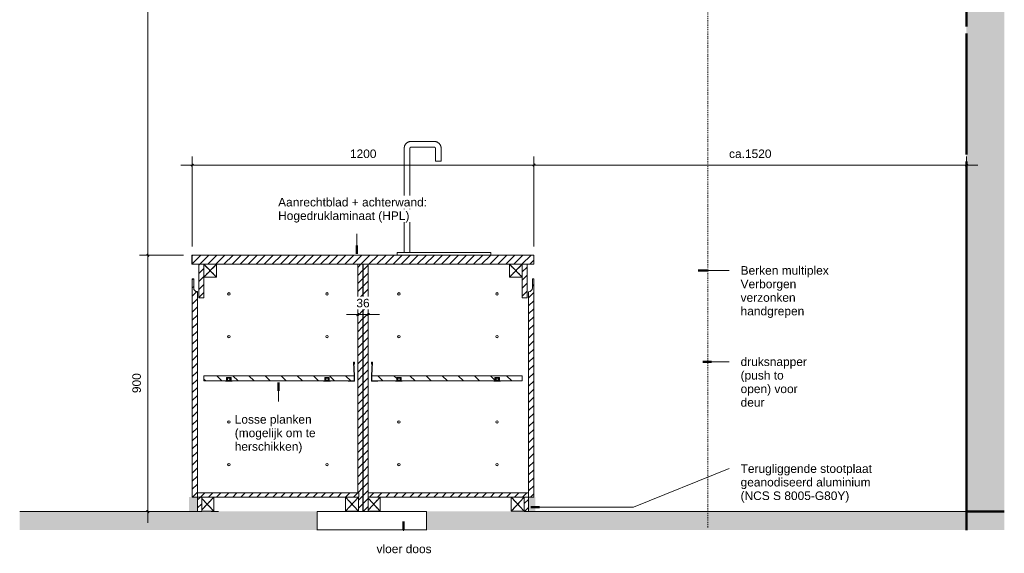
# Model space of a CAD drawing. Header units: millimetres. Extents: x -11718 to 13879, y -9418 to 19369.
# Tile 5 of 6: x 10421 to 13879, y 14828 to 16703. Entities that reach past the tile are written whole.
import ezdxf

# ---------------------------------------------------------------- set-up
doc = ezdxf.new("R2010")
doc.units = ezdxf.units.MM
doc.linetypes.add('Dash_2_', pattern=[6.35, 3.175, -3.175])
doc.linetypes.add('Hidden', pattern=[7.14375, 4.7625, -2.38125])
for name, color, linetype, lineweight in [('0-2', 90, 'Continuous', 5), ('A----M-', 8, 'Continuous', 5), ('A----M--20', 8, 'Continuous', 5), ('A09-C---1', 55, 'Dash_2_', 13), ('A09-NT--2', 7, 'Continuous', 13), ('A09-NT--3', 7, 'Continuous', 50), ('A09-NT--4', 130, 'Continuous', 13), ('A23-----1', 9, 'Continuous', 13), ('A23-----2', 250, 'Continuous', 13), ('A29-----1', 254, 'Continuous', 5), ('A59-----1', 8, 'Continuous', 5), ('A69-----1', 8, 'Continuous', 5), ('A79-Y--', 8, 'Continuous', 13), ('A79-Y---1', 130, 'Continuous', 13), ('A99----', 1, 'Continuous', 5), ('A99-----1', 1, 'Continuous', 13), ('Detail Items', 1, 'Continuous', 5), ('Detail Items-1', 255, 'Continuous', 5), ('Detail Items-2', 8, 'Continuous', 5), ('Detail Items-3', 90, 'Continuous', 5), ('Detail Items-4', 1, 'Hidden', 5), ('Structure 1-1', 7, 'Continuous', 50)]:
    doc.layers.add(name, color=color, linetype=linetype, lineweight=lineweight)
doc.styles.add('Arial_2', font='arial.ttf', dxfattribs={"height": 30})
doc.dimstyles.new('TD_Diagonal_1_5_mm', dxfattribs={"dimscale": 304.8, "dimtxt": 30.607782, "dimasz": 0.026247, "dimexe": 0.098425, "dimexo": 0.098425, "dimgap": 0.052493, "dimtad": 1, "dimdec": 0, "dimzin": 0, "dimdsep": 46, "dimtxsty": 'Arial_2', "dimblk1": 'OBLIQUE', "dimblk2": 'OBLIQUE', "dimsah": 1, "dimcen": 0.09, "dimdle": 0.131234, "dimazin": 2, "dimtfac": 1, "dimtdec": 4, "dimtix": 1, "dimtmove": 0, "dimatfit": 3, "dimfxl": 1, "dimtvp": 1, "dimtfill": 1, "dimtolj": 1, "dimtzin": 0, "dimarcsym": 2})
pattern_1 = [(45, (12329.762, 15875), (-14.14214, 14.14214), [])]
pattern_2 = [(135, (12329.762, 15875), (-28.2843, -28.2843), [])]

# ---------------------------------------------------------------- blocks, each defined once
blk = doc.blocks.new('711 Pantry Standard B - Pantry Standard B-12591536-Pantry Standard B - Section 2')
at = {"layer": 'A79-Y--'}
for p, q in [((85998.1, 14975), (85996.8, 14975)), ((85999.4, 14975), (85999.2, 14975)), ((85999.2, 14975), (85999.5, 14975)), ((85999.3, 14975), (85999.3, 14975)), ((85999.3, 14975), (85999.3, 14975)), ((85999.3, 14975), (85999.3, 14975)), ((85999.4, 14975), (85999.3, 14975)), ((85999.3, 14975), (85999.4, 14975)), ((85999.4, 14975), (85999.3, 14975)), ((85999.4, 14975), (85999.3, 14975)), ((85999.3, 14975), (85999.3, 14975)), ((85999.3, 14975), (85999.3, 14975)), ((85999.3, 14975), (85999.3, 14975)), ((85999.6, 14975), (85999.4, 14975)), ((85999.4, 14975), (85999.5, 14975)), ((85999.4, 14975), (85999.4, 14975)), ((85999.4, 14975), (85999.6, 14975)), ((85999.4, 14975), (85999.4, 14975)), ((85999.4, 14975), (85999.4, 14975)), ((85999.5, 14975), (85999.8, 14975)), ((85999.7, 14975), (85999.6, 14975)), ((86025.5, 14975), (86025.5, 14975)), ((86070.9, 14975), (86054.9, 14975)), ((86080.8, 14975), (86054.9, 14975)), ((86070.9, 14975), (86055.1, 14975))]:
    blk.add_line(p, q, dxfattribs=at)
blk = doc.blocks.new('HSR-D_SHL_ARCH_Vaste Inrichting_rvt-2-Pantry Standard B - Section 2')
at = {"layer": 'A79-Y---1'}
blk.add_blockref('711 Pantry Standard B - Pantry Standard B-12591536-Pantry Standard B - Section 2', (0, 0), dxfattribs=at)
blk = doc.blocks.new('HSR-D_ABT_ARCH_Interieur_rvt-2-Pantry Standard B - Section 2')
at = {"layer": 'A23-----1'}
h = blk.add_hatch(color=256, dxfattribs=at)
h.paths.add_polyline_path([(85382.2, 14909.4), (86427.5, 14909.4), (86427.5, 14975), (85382.2, 14975)])
h.paths.add_polyline_path([(88707.5, 14909.4), (88707.5, 14975), (86811.5, 14975), (86811.5, 14909.4), (87976.1, 14909.4)])
at = {"layer": 'A29-----1'}
for points in [[(88840.7, 14975), (88840.7, 18411.2), (88707.5, 18411.2), (88707.5, 16679.1), (88707.8, 16679), (88707.6, 16654.1), (88707.5, 16654), (88707.5, 14975)], [(88840.7, 14909.4), (88840.7, 14975), (88707.5, 14975), (88707.5, 14909.4)]]:
    blk.add_hatch(color=256, dxfattribs=at).paths.add_polyline_path(points)
at = {"layer": 'A23-----2'}
for p, q in [((85977.3, 14975), (85382.2, 14975)), ((88707.5, 14975), (87194, 14975)), ((88707.5, 14909.4), (88707.5, 14975))]:
    blk.add_line(p, q, dxfattribs=at)
at = {"layer": 'Structure 1-1'}
for p, q in [((88707.5, 18411.2), (88707.5, 16679.1)), ((88707.5, 16654.1), (88707.5, 16229)), ((88707.5, 16204.1), (88707.5, 14975)), ((88707.5, 14975), (88707.5, 14909.4)), ((88840.7, 14975), (88707.5, 14975)), ((88707.5, 14975), (88840.7, 14975))]:
    blk.add_line(p, q, dxfattribs=at)
blk = doc.blocks.new('Floor box_HPL - FB_HPL Type C-17059817-Pantry Standard B - Section 2')
at = {"layer": 'A69-----1'}
for p, q in [((86427.5, 14909.4), (86427.5, 14975)), ((86811.5, 14909.4), (86811.5, 14975))]:
    blk.add_line(p, q, dxfattribs=at)
blk = doc.blocks.new('Watertappunt - Watertappunt-18272390-Pantry Standard B - Section 2')
at = {"layer": 'A59-----1'}
for p, q in [((86837.7, 16275), (86757.7, 16275)), ((86732.7, 16250), (86732.7, 15885)), ((86752.7, 15885), (86752.7, 16250)), ((86757.7, 16255), (86837.7, 16255)), ((86842.7, 16250), (86842.7, 16205)), ((86862.7, 16205), (86862.7, 16250)), ((86862.7, 16205), (86842.7, 16205)), ((86707.7, 15885), (87037.7, 15885)), ((86707.7, 15877), (86707.7, 15885)), ((87037.7, 15877), (87037.7, 15885))]:
    blk.add_line(p, q, dxfattribs=at)
at = {"layer": 'A59-----1', "flags": 128}
for points in [[(86757.7, 16275), (86756.7, 16275), (86755.7, 16274.9), (86754.7, 16274.8), (86753.7, 16274.7), (86752.7, 16274.5), (86751.8, 16274.3), (86750.8, 16274), (86749.8, 16273.7), (86748.9, 16273.4), (86748, 16273), (86747.1, 16272.6), (86746.2, 16272.2), (86745.3, 16271.7), (86744.4, 16271.2), (86743.6, 16270.6), (86742.8, 16270.1), (86742, 16269.4), (86741.2, 16268.8), (86740.5, 16268.1), (86739.8, 16267.4), (86739.1, 16266.7), (86738.4, 16265.9), (86737.8, 16265.1), (86737.2, 16264.3), (86736.7, 16263.5), (86736.1, 16262.7), (86735.6, 16261.8), (86735.2, 16260.9), (86734.8, 16260), (86734.4, 16259.1), (86734.1, 16258.1), (86733.7, 16257.2), (86733.5, 16256.2), (86733.3, 16255.2), (86733.1, 16254.2), (86732.9, 16253.3), (86732.8, 16252.3), (86732.7, 16251.3), (86732.7, 16250.3), (86732.7, 16250)], [(86862.7, 16250), (86862.7, 16251), (86862.6, 16252), (86862.5, 16253), (86862.4, 16254), (86862.2, 16255), (86862, 16255.9), (86861.7, 16256.9), (86861.4, 16257.9), (86861.1, 16258.8), (86860.7, 16259.7), (86860.3, 16260.6), (86859.9, 16261.5), (86859.4, 16262.4), (86858.9, 16263.3), (86858.3, 16264.1), (86857.8, 16264.9), (86857.1, 16265.7), (86856.5, 16266.5), (86855.8, 16267.2), (86855.1, 16267.9), (86854.4, 16268.6), (86853.6, 16269.3), (86852.8, 16269.9), (86852, 16270.5), (86851.2, 16271), (86850.4, 16271.6), (86849.5, 16272), (86848.6, 16272.5), (86847.7, 16272.9), (86846.8, 16273.3), (86845.8, 16273.6), (86844.9, 16274), (86843.9, 16274.2), (86842.9, 16274.4), (86841.9, 16274.6), (86841, 16274.8), (86840, 16274.9), (86839, 16275), (86838, 16275), (86837.7, 16275)], [(86752.7, 16250), (86752.7, 16250.2), (86752.7, 16250.4), (86752.7, 16250.6), (86752.8, 16250.8), (86752.8, 16251), (86752.8, 16251.2), (86752.9, 16251.4), (86753, 16251.6), (86753, 16251.8), (86753.1, 16251.9), (86753.2, 16252.1), (86753.3, 16252.3), (86753.4, 16252.5), (86753.5, 16252.7), (86753.6, 16252.8), (86753.7, 16253), (86753.8, 16253.1), (86753.9, 16253.3), (86754.1, 16253.4), (86754.2, 16253.6), (86754.4, 16253.7), (86754.5, 16253.9), (86754.7, 16254), (86754.8, 16254.1), (86755, 16254.2), (86755.2, 16254.3), (86755.3, 16254.4), (86755.5, 16254.5), (86755.7, 16254.6), (86755.9, 16254.7), (86756.1, 16254.7), (86756.3, 16254.8), (86756.5, 16254.8), (86756.7, 16254.9), (86756.8, 16254.9), (86757, 16255), (86757.2, 16255), (86757.4, 16255), (86757.6, 16255), (86757.7, 16255)], [(86837.7, 16255), (86837.9, 16255), (86838.1, 16255), (86838.3, 16255), (86838.5, 16254.9), (86838.7, 16254.9), (86838.9, 16254.9), (86839.1, 16254.8), (86839.3, 16254.7), (86839.5, 16254.7), (86839.6, 16254.6), (86839.8, 16254.5), (86840, 16254.4), (86840.2, 16254.3), (86840.4, 16254.2), (86840.5, 16254.1), (86840.7, 16254), (86840.8, 16253.9), (86841, 16253.8), (86841.1, 16253.6), (86841.3, 16253.5), (86841.4, 16253.3), (86841.6, 16253.2), (86841.7, 16253), (86841.8, 16252.9), (86841.9, 16252.7), (86842, 16252.5), (86842.1, 16252.4), (86842.2, 16252.2), (86842.3, 16252), (86842.4, 16251.8), (86842.4, 16251.6), (86842.5, 16251.4), (86842.5, 16251.2), (86842.6, 16251), (86842.6, 16250.8), (86842.7, 16250.7), (86842.7, 16250.5), (86842.7, 16250.3), (86842.7, 16250.1), (86842.7, 16250)]]:
    blk.add_lwpolyline(points, dxfattribs=at)
blk = doc.blocks.new('Afstandsklods - Afstandsklods-13959291-Pantry Standard B - Section 2')
at = {"layer": 'Detail Items'}
for p, q in [((87109.1, 15025.2), (87109.1, 14975.2)), ((87153.9, 14975.5), (87109.1, 15025.2)), ((87109.1, 14975.2), (87153.9, 15025)), ((87153.9, 14975.2), (87109.1, 14975.2))]:
    blk.add_line(p, q, dxfattribs=at)
at = {"layer": 'Detail Items-4'}
for p, q in [((87109.1, 15025.2), (87109.1, 14975.2)), ((87109.1, 15025.2), (87153.9, 14975.5)), ((87109.1, 14975.2), (87153.9, 15025)), ((87109.1, 14975.2), (87153.9, 14975.2))]:
    blk.add_line(p, q, dxfattribs=at)
blk = doc.blocks.new('Afstandsklods - Afstandsklods-V3-Pantry Standard B - Section 2')
at = {"layer": 'Detail Items'}
for p, q in [((86606.2, 14978.8), (86648, 15025.2)), ((86648, 14975.2), (86606.2, 15021.7)), ((86648, 15025.2), (86648, 14975.2)), ((86648, 14975.2), (86606.2, 14975.2))]:
    blk.add_line(p, q, dxfattribs=at)
at = {"layer": 'Detail Items-4'}
for p, q in [((86606.2, 14978.8), (86648, 15025.2)), ((86606.2, 15021.7), (86648, 14975.2)), ((86648, 14975.2), (86648, 15025.2)), ((86606.2, 14975.2), (86648, 14975.2))]:
    blk.add_line(p, q, dxfattribs=at)
blk = doc.blocks.new('Afstandsklods - Afstandsklods-17480874-Pantry Standard B - Section 2')
at = {"layer": 'Detail Items'}
for p, q in [((86022.1, 14980.2), (86064, 15025.2)), ((86064, 14975.2), (86022.1, 15020.3)), ((86064, 15025.2), (86064, 14975.2)), ((86022.1, 14975.2), (86064, 14975.2))]:
    blk.add_line(p, q, dxfattribs=at)
at = {"layer": 'Detail Items-4'}
for p, q in [((86064, 15025.2), (86022.1, 14980.2)), ((86064, 14975.2), (86022.1, 15020.3)), ((86064, 15025.2), (86064, 14975.2)), ((86064, 14975.2), (86022.1, 14975.2))]:
    blk.add_line(p, q, dxfattribs=at)
blk = doc.blocks.new('Afstandsklods - Afstandsklods-17429258-Pantry Standard B - Section 2')
at = {"layer": 'Detail Items'}
for p, q in [((86527, 15025.2), (86527, 14975.2)), ((86572, 14975.2), (86527, 15025.2)), ((86527, 14975.2), (86572, 15025.2)), ((86572, 15025.2), (86572, 14975.2)), ((86527, 14975.2), (86572, 14975.2))]:
    blk.add_line(p, q, dxfattribs=at)
at = {"layer": 'Detail Items-4'}
for p, q in [((86527, 14975.2), (86527, 15025.2)), ((86572, 15025.2), (86527, 14975.2)), ((86572, 14975.2), (86527, 15025.2)), ((86572, 15025.2), (86572, 14975.2)), ((86572, 14975.2), (86527, 14975.2))]:
    blk.add_line(p, q, dxfattribs=at)
blk = doc.blocks.new('Afstandsklods - Afstandsklods-13479953-Pantry Standard B - Section 2')
at = {"layer": 'Detail Items'}
for p, q in [((86028.8, 15843.2), (86028.8, 15798.2)), ((86073.8, 15843.2), (86028.8, 15843.2)), ((86028.8, 15798.2), (86073.8, 15843.2)), ((86073.8, 15798.2), (86028.8, 15843.2)), ((86073.8, 15843.2), (86073.8, 15798.2)), ((86073.8, 15798.2), (86028.8, 15798.2))]:
    blk.add_line(p, q, dxfattribs=at)
at = {"layer": 'Detail Items-4'}
for p, q in [((86073.8, 15843.2), (86028.8, 15843.2)), ((86028.8, 15843.2), (86028.8, 15798.2)), ((86028.8, 15843.2), (86073.8, 15798.2)), ((86028.8, 15798.2), (86073.8, 15843.2)), ((86073.8, 15798.2), (86073.8, 15843.2)), ((86028.8, 15798.2), (86073.8, 15798.2))]:
    blk.add_line(p, q, dxfattribs=at)
blk = doc.blocks.new('Afstandsklods - Afstandsklods-13575863-Pantry Standard B - Section 2')
at = {"layer": 'Detail Items'}
for p, q in [((87102.5, 15843.2), (87147.5, 15843.2)), ((87102.5, 15843.2), (87102.5, 15798.2)), ((87147.5, 15798.2), (87102.5, 15843.2)), ((87102.5, 15798.2), (87147.5, 15843.2)), ((87147.5, 15843.2), (87147.5, 15798.2)), ((87102.5, 15798.2), (87147.5, 15798.2))]:
    blk.add_line(p, q, dxfattribs=at)
at = {"layer": 'Detail Items-4'}
for p, q in [((87102.5, 15843.2), (87147.5, 15843.2)), ((87102.5, 15798.2), (87102.5, 15843.2)), ((87147.5, 15843.2), (87102.5, 15798.2)), ((87147.5, 15798.2), (87102.5, 15843.2)), ((87147.5, 15843.2), (87147.5, 15798.2)), ((87147.5, 15798.2), (87102.5, 15798.2))]:
    blk.add_line(p, q, dxfattribs=at)
blk = doc.blocks.new('DIMBLOCK5-Pantry Standard B - Section 2')
at = {"layer": 'A----M--20'}
for p, q in [((10996.6, 15875.2), (10841.2, 15875.2)), ((10871.2, 14935), (10871.2, 15875.2)), ((10871.2, 15875.2), (10996.6, 15875.2)), ((10895.6, 14975), (10841.2, 14975)), ((10871.2, 14975), (10895.6, 14975))]:
    blk.add_line(p, q, dxfattribs=at)
at = {"layer": 'A----M--20', "lineweight": 35}
for p, q in [((10871.2, 15875.2), (10867.2, 15879.2)), ((10871.2, 15875.2), (10875.2, 15871.2)), ((10871.2, 14975), (10867.2, 14979)), ((10871.2, 14975), (10875.2, 14971))]:
    blk.add_line(p, q, dxfattribs=at)
at = {"layer": 'A----M--20', "color": 0, "insert": (10816.3, 15390.5), "char_height": 30, "width": 83.065, "attachment_point": 1, "rotation": 90, "line_spacing_factor": 0.941778, "style": 'Arial_2', "bg_fill": 3, "box_fill_scale": 1.25, "bg_fill_color": 256, "bg_fill_true_color": 13158600, "bg_fill_transparency": 0}
blk.add_mtext('900', dxfattribs=at)
blk = doc.blocks.new('_Oblique')
at = {"color": 0, "linetype": 'ByBlock', "lineweight": -2}
blk.add_line((-0.5, -0.5), (0.5, 0.5), dxfattribs=at)
blk = doc.blocks.new('DIMBLOCK6-Pantry Standard B - Section 2')
at = {"layer": 'A----M--20'}
for p, q in [((10871.2, 15875.2), (10871.2, 18250)), ((10895.6, 18210), (10841.2, 18210)), ((10871.2, 18210), (10895.6, 18210)), ((10996.6, 15875.2), (10841.2, 15875.2)), ((10871.2, 15875.2), (10996.6, 15875.2))]:
    blk.add_line(p, q, dxfattribs=at)
at = {"layer": 'A----M--20', "lineweight": 35}
for p, q in [((10871.2, 18210), (10867.2, 18214)), ((10871.2, 18210), (10875.2, 18206)), ((10871.2, 15875.2), (10867.2, 15879.2)), ((10871.2, 15875.2), (10875.2, 15871.2))]:
    blk.add_line(p, q, dxfattribs=at)
at = {"layer": 'A----M--20', "color": 0, "insert": (10816.3, 16996.5), "char_height": 30, "width": 110.753, "attachment_point": 1, "rotation": 90, "line_spacing_factor": 0.941778, "style": 'Arial_2', "bg_fill": 3, "box_fill_scale": 1.25, "bg_fill_color": 256, "bg_fill_true_color": 13158600, "bg_fill_transparency": 0}
blk.add_mtext('2335', dxfattribs=at)
blk = doc.blocks.new('DIMBLOCK7-Pantry Standard B - Section 2')
at = {"layer": 'A----M--20'}
for p, q in [((11026.6, 15905.2), (11026.6, 16221.6)), ((12227.1, 15905.2), (12227.1, 16221.6)), ((10986.6, 16191.6), (12227.1, 16191.6)), ((11026.6, 16191.6), (11026.6, 15905.2)), ((12227.1, 16191.6), (12227.1, 15905.2))]:
    blk.add_line(p, q, dxfattribs=at)
at = {"layer": 'A----M--20', "lineweight": 35}
for p, q in [((11026.6, 16191.6), (11022.6, 16187.6)), ((11026.6, 16191.6), (11030.6, 16195.6)), ((12227.1, 16191.6), (12223.1, 16187.6)), ((12227.1, 16191.6), (12231.1, 16195.6))]:
    blk.add_line(p, q, dxfattribs=at)
at = {"layer": 'A----M--20', "color": 0, "insert": (11580.7, 16246.5), "char_height": 30, "width": 110.753, "attachment_point": 1, "line_spacing_factor": 0.941778, "style": 'Arial_2', "bg_fill": 3, "box_fill_scale": 1.25, "bg_fill_color": 256, "bg_fill_true_color": 13158600, "bg_fill_transparency": 0}
blk.add_mtext('1200', dxfattribs=at)
blk = doc.blocks.new('DIMBLOCK8-Pantry Standard B - Section 2')
at = {"layer": 'A----M--20'}
for p, q in [((12227.1, 15905.2), (12227.1, 16221.6)), ((13745.9, 16167.2), (13745.9, 16221.6)), ((12227.1, 16191.6), (13785.9, 16191.6)), ((12227.1, 16191.6), (12227.1, 15905.2)), ((13745.9, 16191.6), (13745.9, 16167.2))]:
    blk.add_line(p, q, dxfattribs=at)
at = {"layer": 'A----M--20', "lineweight": 35}
for p, q in [((12227.1, 16191.6), (12223.1, 16187.6)), ((12227.1, 16191.6), (12231.1, 16195.6)), ((13745.9, 16191.6), (13741.9, 16187.6)), ((13745.9, 16191.6), (13749.9, 16195.6))]:
    blk.add_line(p, q, dxfattribs=at)
at = {"layer": 'A----M--20', "color": 0, "insert": (12912.3, 16246.5), "char_height": 30, "width": 177.996, "attachment_point": 1, "line_spacing_factor": 0.941778, "style": 'Arial_2', "bg_fill": 3, "box_fill_scale": 1.25, "bg_fill_color": 256, "bg_fill_true_color": 13158600, "bg_fill_transparency": 0}
blk.add_mtext('ca.1520', dxfattribs=at)
blk = doc.blocks.new('DIMBLOCK9-Pantry Standard B - Section 2')
at = {"layer": 'A----M--20'}
for p, q in [((11608.2, 15642.6), (11608.2, 15696.9)), ((11644.7, 15642.6), (11644.7, 15696.9)), ((11568.2, 15666.9), (11684.7, 15666.9)), ((11608.2, 15666.9), (11608.2, 15642.6)), ((11644.7, 15666.9), (11644.7, 15642.6))]:
    blk.add_line(p, q, dxfattribs=at)
at = {"layer": 'A----M--20', "lineweight": 35}
for p, q in [((11608.2, 15666.9), (11612.2, 15670.9)), ((11644.7, 15666.9), (11648.7, 15670.9)), ((11608.2, 15666.9), (11604.2, 15662.9)), ((11644.7, 15666.9), (11640.7, 15662.9))]:
    blk.add_line(p, q, dxfattribs=at)
at = {"layer": 'A----M--20', "color": 0, "insert": (11603.4, 15721.9), "char_height": 30, "width": 55.377, "attachment_point": 1, "line_spacing_factor": 0.941778, "style": 'Arial_2', "bg_fill": 3, "box_fill_scale": 1.25, "bg_fill_color": 256, "bg_fill_true_color": 13158600, "bg_fill_transparency": 0}
blk.add_mtext('36', dxfattribs=at)

msp = doc.modelspace()

# ---------------------------------------------------------------- hatches: boundary and pattern name
at = {"layer": 'Detail Items-1'}
for points in [[(11015.8, 14975), (11045.6, 14975), (11045.6, 15025.2), (11015.8, 15025.2), (11015.8, 15018.8)], [(12232.4, 14974.8), (12232.4, 15025), (12207.4, 15025), (12207.4, 14975), (12226.6, 14974.8)]]:
    msp.add_hatch(color=256, dxfattribs=at).paths.add_polyline_path(points)
at = {"layer": 'Detail Items-2'}
h = msp.add_hatch(dxfattribs=at)
h.set_pattern_fill('FP_1', color=256, style=0, pattern_type=2)
h.set_pattern_definition(pattern_1)
h.paths.add_polyline_path([(12204, 15025.2), (12207.4, 15025.2), (12207.4, 15040.2), (11644.7, 15040.1), (11644.7, 15025.2), (12198, 15025.2)])
h.paths.add_polyline_path([(11026.6, 15843.2), (11026.6, 15875.2), (11025.9, 15875), (11026.1, 15843.2), (11026.6, 15843.2)])
h = msp.add_hatch(dxfattribs=at)
h.set_pattern_fill('FP_1', color=256, style=0, pattern_type=2)
h.set_pattern_definition(pattern_1)
h.paths.add_polyline_path([(11045.6, 15025.2), (11611.9, 15025.2), (11611.9, 15040.2), (11045.6, 15040.2)])
h.paths.add_polyline_path([(12150, 15843.2), (12227.1, 15843.2), (12227.1, 15875.2), (11026.6, 15875), (11026.6, 15843.2), (12141, 15843.2)])
h = msp.add_hatch(dxfattribs=at)
h.set_pattern_fill('FP_1', color=256, style=0, pattern_type=2)
h.set_pattern_definition(pattern_1)
h.paths.add_polyline_path([(11067.3, 15725.7), (11067.3, 15843.2), (11049.8, 15843.2), (11049.8, 15725.7)])
h = msp.add_hatch(dxfattribs=at)
h.set_pattern_fill('FP_1', color=256, style=0, pattern_type=2)
h.set_pattern_definition(pattern_1)
h.paths.add_polyline_path([(11608.2, 14975), (11626.2, 14975), (11626.2, 15843.2), (11608.2, 15843.2), (11608.2, 15040.2), (11611.9, 15040.2), (11611.9, 15025.2), (11610.5, 15025.2), (11610.5, 14975.2), (11608.2, 14975.2)])
h = msp.add_hatch(dxfattribs=at)
h.set_pattern_fill('FP_1', color=256, style=0, pattern_type=2)
h.set_pattern_definition(pattern_1)
h.paths.add_polyline_path([(11636.6, 14975), (11644.7, 14975.2), (11644.7, 15843.2), (11626.7, 15843.2), (11626.7, 14975)])
h = msp.add_hatch(dxfattribs=at)
h.set_pattern_fill('FP_1', color=256, style=0, pattern_type=2)
h.set_pattern_definition(pattern_1)
h.paths.add_polyline_path([(12186, 15725.7), (12203.5, 15725.7), (12203.5, 15843.2), (12186, 15843.2), (12186, 15747.4)])
h = msp.add_hatch(dxfattribs=at)
h.set_pattern_fill('FP_1', color=256, style=0, pattern_type=2)
h.set_pattern_definition(pattern_1)
h.paths.add_polyline_path([(11041.5, 15025.2), (11044.8, 15025.2), (11044.8, 15747), (11041.5, 15747.4), (11038.3, 15748.7), (11035.6, 15750.8), (11033.6, 15753.5), (11032.3, 15756.6), (11031.8, 15760), (11031.8, 15792), (11026.8, 15792), (11026.8, 15025.2), (11038.3, 15025.2)])
h = msp.add_hatch(dxfattribs=at)
h.set_pattern_fill('FP_1', color=256, style=0, pattern_type=2)
h.set_pattern_definition(pattern_1)
h.paths.add_polyline_path([(12208.5, 15025.2), (12226.5, 15025.2), (12226.5, 15791.9), (12221.5, 15791.9), (12221.5, 15759.9), (12221.1, 15756.6), (12219.8, 15753.4), (12217.7, 15750.8), (12215, 15748.7), (12211.9, 15747.4), (12208.5, 15746.9), (12208.5, 15040.2)])
h = msp.add_hatch(dxfattribs=at)
h.set_pattern_fill('FP_2', color=256, style=0, pattern_type=2)
h.set_pattern_definition(pattern_2)
h.paths.add_polyline_path([(11177.3, 15433.2), (11492.3, 15433.4), (11492.3, 15445.2), (11508, 15445.2), (11508, 15433.4), (11595.2, 15433.5), (11595.3, 15433.8), (11595.2, 15451.6), (11067.7, 15451.6), (11067.7, 15433.2), (11147.3, 15433.4), (11147.3, 15445.2), (11163, 15445.2), (11163, 15433.4), (11166.9, 15433.2)])
h.paths.add_polyline_path([(11500.1, 15435.2), (11501.5, 15435.5), (11502.1, 15435.7), (11503, 15436.4), (11503.6, 15437.2), (11504, 15438.2), (11504.1, 15439.2), (11504, 15440.2), (11503.6, 15441.2), (11503, 15442), (11501.5, 15442.9), (11501.2, 15443.1), (11500.1, 15443.2), (11499.1, 15443.1), (11498.1, 15442.7), (11497.3, 15442), (11496.7, 15441.2), (11496.3, 15440.2), (11496.1, 15439.2), (11496.3, 15438.2), (11496.7, 15437.2), (11497.3, 15436.4), (11498.1, 15435.7), (11499.1, 15435.3)])
h.paths.add_polyline_path([(11155.1, 15435.2), (11156.2, 15435.3), (11157.1, 15435.7), (11158, 15436.4), (11158.6, 15437.2), (11159, 15438.2), (11159.1, 15439.2), (11159, 15440.2), (11158.6, 15441.2), (11158, 15442), (11157.1, 15442.7), (11156.2, 15443.1), (11155.1, 15443.2), (11154.1, 15443.1), (11153.1, 15442.7), (11152.3, 15442), (11151.7, 15441.2), (11151.3, 15440.2), (11151.1, 15439.2), (11151.3, 15438.2), (11151.7, 15437.2), (11152.3, 15436.4), (11153.1, 15435.7), (11154.1, 15435.3)])
h = msp.add_hatch(dxfattribs=at)
h.set_pattern_fill('FP_2', color=256, style=0, pattern_type=2)
h.set_pattern_definition(pattern_2)
h.paths.add_polyline_path([(12150, 15433.2), (12185.2, 15433.2), (12185.2, 15451.6), (11657.6, 15451.6), (11657.8, 15433.5), (11658.3, 15433.3), (11717.7, 15433.2), (11745, 15433.4), (11745, 15445.2), (11760.7, 15445.2), (11760.7, 15433.4), (12090, 15433.4), (12090, 15445.2), (12105.7, 15445.2), (12105.7, 15433.4), (12109.6, 15433.2)])
h.paths.add_polyline_path([(12097.8, 15435.2), (12098.9, 15435.3), (12099.8, 15435.7), (12100.7, 15436.4), (12101.3, 15437.2), (12101.7, 15438.2), (12101.8, 15439.2), (12101.7, 15440.2), (12101.3, 15441.2), (12100.7, 15442), (12099.8, 15442.7), (12098.9, 15443.1), (12097.8, 15443.2), (12096.8, 15443.1), (12095.8, 15442.7), (12095, 15442), (12094.4, 15441.2), (12094, 15440.2), (12093.8, 15439.2), (12094, 15438.2), (12094.4, 15437.2), (12095, 15436.4), (12095.8, 15435.7), (12096.8, 15435.3)])
h.paths.add_polyline_path([(11752.8, 15435.2), (11753.9, 15435.3), (11754.8, 15435.7), (11755.7, 15436.4), (11756.3, 15437.2), (11756.7, 15438.2), (11756.8, 15439.2), (11756.7, 15440.2), (11756.3, 15441.2), (11755.7, 15442), (11754.8, 15442.7), (11753.9, 15443.1), (11752.8, 15443.2), (11751.8, 15443.1), (11750.8, 15442.7), (11750, 15442), (11749.4, 15441.2), (11749, 15440.2), (11748.8, 15439.2), (11749, 15438.2), (11749.4, 15437.2), (11750, 15436.4), (11750.8, 15435.7), (11751.8, 15435.3)])
h = msp.add_hatch(dxfattribs=at)
h.set_pattern_fill('FP_1', color=256, style=0, pattern_type=2)
h.set_pattern_definition(pattern_1)
h.paths.add_polyline_path([(11060.6, 14975), (11060.6, 15025.2), (11045.6, 15025.2), (11045.6, 14975), (11056, 14975)])
h = msp.add_hatch(dxfattribs=at)
h.set_pattern_fill('FP_1', color=256, style=0, pattern_type=2)
h.set_pattern_definition(pattern_1)
h.paths.add_polyline_path([(12192.6, 14975), (12207.4, 14975), (12207.4, 15025.2), (12192.4, 15025.2), (12192.4, 14975)])
at = {"layer": 'Detail Items-3'}
h = msp.add_hatch(color=256, dxfattribs=at)
h.paths.add_polyline_path([(11593.6, 15498.6), (11594.3, 15498.7), (11593.7, 15499)])
h.paths.add_polyline_path([(11574.6, 15432.3), (11595.3, 15432.5), (11596.1, 15432.9), (11596.5, 15433.8), (11596.6, 15434.2), (11596.4, 15456.5), (11594.5, 15498.3), (11593.6, 15498.6), (11593.6, 15497.5), (11595.6, 15452.6), (11595.5, 15433.8), (11594.9, 15433.4), (11594.7, 15433.3), (11574.6, 15433.2)])
h.paths.add_polyline_path([(11596.4, 15498.7), (11596.2, 15499.1), (11596, 15498.7)])
h.paths.add_polyline_path([(11596.4, 15498.4), (11596.4, 15498.7), (11596, 15498.4), (11596.4, 15498.4)])
h.paths.add_polyline_path([(11596, 15491.7), (11596.7, 15491.7), (11596.4, 15498.4), (11595.4, 15498.3), (11595.7, 15491.7)])
h.paths.add_polyline_path([(11593.9, 15499.3), (11594.7, 15498.7), (11594.2, 15499.5)])
h.paths.add_polyline_path([(11594.7, 15498.6), (11593.9, 15499.3), (11593.9, 15498.9), (11594.6, 15498.6)])
h.paths.add_polyline_path([(11596, 15499.4), (11595.6, 15499.5), (11595.6, 15499.1)])
h.paths.add_polyline_path([(11595.3, 15498.6), (11596.2, 15499.1), (11596, 15499.4), (11595.3, 15498.6)])
h.paths.add_polyline_path([(11594.8, 15498.7), (11594.5, 15499.7), (11594.2, 15499.5), (11594.7, 15498.9)])
h.paths.add_polyline_path([(11595.1, 15498.7), (11595.6, 15499.6), (11594.9, 15499.7)])
h.paths.add_polyline_path([(11595, 15498.7), (11594.7, 15499.7), (11594.6, 15499.5), (11594.9, 15498.8)])
h = msp.add_hatch(color=256, dxfattribs=at)
h.paths.add_polyline_path([(11664.9, 15432.3), (11678.4, 15432.3), (11678.4, 15433.2), (11657.8, 15433.5), (11657.4, 15434), (11657.4, 15434.2), (11657.5, 15456.5), (11659.4, 15498.6), (11658.4, 15498.3), (11656.4, 15452.6), (11656.4, 15433.8), (11656.9, 15432.9), (11657.8, 15432.4), (11658.3, 15432.3), (11663.6, 15432.3)])
h.paths.add_polyline_path([(11656.5, 15498.4), (11657.6, 15498.4), (11656.6, 15498.7)])
h.paths.add_polyline_path([(11657.2, 15491.7), (11657.5, 15498.3), (11656.5, 15498.4), (11656.2, 15491.7), (11656.5, 15491.7)])
h.paths.add_polyline_path([(11658.4, 15498.5), (11659.3, 15498.7), (11659.3, 15499), (11658.4, 15498.5)])
h.paths.add_polyline_path([(11656.8, 15499.1), (11657.6, 15498.8), (11657, 15499.4)])
h.paths.add_polyline_path([(11657.6, 15498.5), (11656.8, 15499.1), (11656.8, 15498.7), (11657.6, 15498.5)])
h.paths.add_polyline_path([(11658.4, 15499.7), (11658, 15499.7), (11658, 15498.7)])
h.paths.add_polyline_path([(11658.8, 15499.5), (11658.4, 15499.6), (11658.4, 15499.1)])
h.paths.add_polyline_path([(11659, 15499.3), (11658.8, 15499.5), (11658.6, 15499), (11658.8, 15499.1)])
h.paths.add_polyline_path([(11658.3, 15498.6), (11659.3, 15499), (11659, 15499.3), (11658.3, 15498.6)])
h.paths.add_polyline_path([(11657.3, 15499.6), (11657.9, 15498.7), (11657.9, 15499.7), (11657.6, 15499.7)])
h.paths.add_polyline_path([(11657.8, 15498.7), (11657.3, 15499.6), (11657, 15499.4), (11657.7, 15498.7)])
h = msp.add_hatch(color=256, dxfattribs=at)
h.paths.add_polyline_path([(11166.9, 15432.2), (11166.9, 15433.4), (11163, 15433.4), (11163, 15445.2), (11147.3, 15445.2), (11147.3, 15433.4), (11143.4, 15433.2), (11143.4, 15432.2), (11163, 15432.2)])
h.paths.add_polyline_path([(11155.1, 15435.2), (11154.1, 15435.3), (11153.1, 15435.7), (11152.3, 15436.4), (11151.7, 15437.2), (11151.3, 15438.2), (11151.1, 15439.2), (11151.3, 15440.2), (11151.7, 15441.2), (11152.3, 15442), (11153.1, 15442.7), (11154.1, 15443.1), (11155.1, 15443.2), (11156.2, 15443.1), (11157.1, 15442.7), (11158, 15442), (11158.6, 15441.2), (11159, 15440.2), (11159.1, 15439.2), (11159, 15438.2), (11158.6, 15437.2), (11158, 15436.4), (11157.1, 15435.7), (11156.2, 15435.3)])
h = msp.add_hatch(color=256, dxfattribs=at)
h.paths.add_polyline_path([(11508, 15432.2), (11511.9, 15432.2), (11511.9, 15433.4), (11508, 15433.4), (11508, 15445.2), (11492.3, 15445.2), (11492.3, 15433.4), (11488.4, 15433.2), (11488.4, 15432.2), (11501.5, 15432.2)])
h.paths.add_polyline_path([(11500.1, 15435.2), (11499.1, 15435.3), (11498.1, 15435.7), (11497.3, 15436.4), (11496.7, 15437.2), (11496.3, 15438.2), (11496.1, 15439.2), (11496.3, 15440.2), (11496.7, 15441.2), (11497.3, 15442), (11498.1, 15442.7), (11499.1, 15443.1), (11500.1, 15443.2), (11501.5, 15442.9), (11502.1, 15442.7), (11503, 15442), (11503.6, 15441.2), (11504, 15440.2), (11504.1, 15439.2), (11504, 15438.2), (11503.6, 15437.2), (11503, 15436.4), (11501.5, 15435.5), (11501.2, 15435.3)])
h = msp.add_hatch(color=256, dxfattribs=at)
h.paths.add_polyline_path([(11760.7, 15432.2), (11764.6, 15432.2), (11764.6, 15433.4), (11760.7, 15433.4), (11760.7, 15445.2), (11745, 15445.2), (11745, 15433.4), (11741.1, 15433.2), (11741.1, 15432.2), (11745, 15432.2)])
h.paths.add_polyline_path([(11752.8, 15435.2), (11751.8, 15435.3), (11750.8, 15435.7), (11750, 15436.4), (11749.4, 15437.2), (11749, 15438.2), (11748.8, 15439.2), (11749, 15440.2), (11749.4, 15441.2), (11750, 15442), (11750.8, 15442.7), (11751.8, 15443.1), (11752.8, 15443.2), (11753.9, 15443.1), (11754.8, 15442.7), (11755.7, 15442), (11756.3, 15441.2), (11756.7, 15440.2), (11756.8, 15439.2), (11756.7, 15438.2), (11756.3, 15437.2), (11755.7, 15436.4), (11754.8, 15435.7), (11753.9, 15435.3)])
h = msp.add_hatch(color=256, dxfattribs=at)
h.paths.add_polyline_path([(12105.7, 15432.2), (12109.6, 15432.2), (12109.6, 15433.4), (12105.7, 15433.4), (12105.7, 15445.2), (12090, 15445.2), (12090, 15433.4), (12086.1, 15433.2), (12086.1, 15432.2), (12090, 15432.2)])
h.paths.add_polyline_path([(12097.8, 15435.2), (12096.8, 15435.3), (12095.8, 15435.7), (12095, 15436.4), (12094.4, 15437.2), (12094, 15438.2), (12093.8, 15439.2), (12094, 15440.2), (12094.4, 15441.2), (12095, 15442), (12095.8, 15442.7), (12096.8, 15443.1), (12097.8, 15443.2), (12098.9, 15443.1), (12099.8, 15442.7), (12100.7, 15442), (12101.3, 15441.2), (12101.7, 15440.2), (12101.8, 15439.2), (12101.7, 15438.2), (12101.3, 15437.2), (12100.7, 15436.4), (12099.8, 15435.7), (12098.9, 15435.3)])

# ---------------------------------------------------------------- linework, layer by layer
at = {"layer": 'A09-C---1'}
msp.add_line((12838.2, 18391.2), (12838.2, 14917.1), dxfattribs=at)
at = {"layer": 'A09-NT--3'}
for p, q in [((12803.8, 15821.7), (12833.8, 15821.7)), ((12820.2, 15500.8), (12850.2, 15500.8)), ((11329.2, 15428.3), (11329.2, 15398.3)), ((12216.3, 14990.3), (12246.3, 14990.3)), ((11769.4, 14938.9), (11769.4, 14908.9))]:
    msp.add_line(p, q, dxfattribs=at)
at = {"layer": 'A09-NT--4'}
for p, q in [((12803.8, 15821.7), (12912.9, 15821.7)), ((12820.2, 15500.8), (12912.9, 15500.8)), ((11329.2, 15428.3), (11329.2, 15361.6)), ((12576.7, 14990.3), (12912.9, 15125.2)), ((12216.3, 14990.3), (12576.7, 14990.3)), ((11769.4, 14938.9), (11769.4, 14906.5))]:
    msp.add_line(p, q, dxfattribs=at)
at = {"layer": 'A99----'}
for p, q in [((11595.6, 15452.6), (11593.5, 15498.2)), ((11594.5, 15498.3), (11596.6, 15452.7)), ((11595.7, 15491.7), (11595.4, 15498.3)), ((11596.4, 15498.4), (11596.7, 15491.7)), ((11656.5, 15498.4), (11656.2, 15491.7)), ((11658.4, 15498.3), (11656.4, 15452.7)), ((11657.2, 15491.7), (11657.5, 15498.3)), ((11657.4, 15452.6), (11659.4, 15498.2)), ((11596.7, 15491.7), (11595.7, 15491.7)), ((11656.2, 15491.7), (11657.2, 15491.7)), ((11574.6, 15432.3), (11574.6, 15433.2)), ((11574.6, 15433.2), (11594.7, 15433.2)), ((11588.1, 15432.3), (11574.6, 15432.3)), ((11594.7, 15432.3), (11588.1, 15432.3)), ((11595.6, 15444.1), (11595.6, 15452.6)), ((11595.6, 15434.2), (11595.6, 15444.1)), ((11596.6, 15452.7), (11596.6, 15445.1)), ((11596.6, 15445.1), (11596.6, 15434.2)), ((11656.4, 15452.7), (11656.4, 15445.1)), ((11656.4, 15445.1), (11656.4, 15434.2)), ((11657.4, 15444.1), (11657.4, 15452.6)), ((11657.4, 15434.2), (11657.4, 15444.1)), ((11678.4, 15433.2), (11658.3, 15433.2)), ((11658.3, 15432.3), (11664.9, 15432.3)), ((11664.9, 15432.3), (11678.4, 15432.3)), ((11678.4, 15432.3), (11678.4, 15433.2))]:
    msp.add_line(p, q, dxfattribs=at)
for centre in [(11155.4, 15739.2), (11500.4, 15739.2), (11752.6, 15739.2), (12097.6, 15739.2), (11155.4, 15589.2), (11500.4, 15589.2), (11752.6, 15589.2), (12097.6, 15589.2), (11155.4, 15289.2), (11500.4, 15289.2), (11752.6, 15289.2), (12097.6, 15289.2), (11155.4, 15139.2), (11500.4, 15139.2), (11752.6, 15139.2), (12097.6, 15139.2)]:
    msp.add_circle(centre, 4.24, dxfattribs=at)
for centre, radius, start, end in [((11595, 15498.3), 1.45, 2.6, 182.6), ((11595, 15498.3), 0.45, 2.6, 182.6), ((11658, 15498.3), 1.45, 357.4, 177.4), ((11658, 15498.3), 0.45, 357.4, 177.4), ((11594.7, 15434.2), 0.9, 270, 360), ((11594.7, 15434.2), 1.9, 270, 0), ((11658.3, 15434.2), 1.9, 180, 270), ((11658.3, 15434.2), 0.9, 180, 270)]:
    msp.add_arc(centre, radius, start, end, dxfattribs=at)
at = {"layer": 'A99-----1'}
for p, q in [((11026.6, 15875.2), (11025.9, 15875.2)), ((11025.9, 15875.2), (11025.9, 15843.2)), ((11026.6, 15843.2), (11026.6, 15875.2)), ((11026.6, 15875.2), (12227.1, 15875.2)), ((12227.1, 15875.2), (12227.1, 15843.2)), ((11025.9, 15843.2), (11026.6, 15843.2)), ((11049.8, 15843.2), (11026.6, 15843.2)), ((11049.8, 15843.2), (11067.3, 15843.2)), ((11049.8, 15725.7), (11049.8, 15843.2)), ((12141, 15843.2), (11112.3, 15843.2)), ((11608.2, 15843.2), (11608.2, 15040.2)), ((11626.2, 14975), (11626.2, 15843.2)), ((11626.7, 15843.2), (11626.7, 14975)), ((11644.7, 14975), (11644.7, 15843.2)), ((12203.5, 15843.2), (12186, 15843.2)), ((12227.1, 15843.2), (12203.5, 15843.2)), ((12203.5, 15725.7), (12203.5, 15843.2)), ((11031.8, 15792), (11026.8, 15792)), ((11026.8, 15792), (11026.8, 15025.2)), ((11031.8, 15760), (11031.8, 15792)), ((11067.3, 15798.2), (11067.3, 15725.7)), ((12186, 15798.2), (12186, 15725.7)), ((12221.5, 15759.9), (12221.5, 15791.9)), ((12221.5, 15791.9), (12226.5, 15791.9)), ((12226.5, 15791.9), (12226.5, 15025.2)), ((11044.8, 15025.2), (11044.8, 15747)), ((12208.5, 15025.2), (12208.5, 15746.9)), ((11067.3, 15725.7), (11049.8, 15725.7)), ((12186, 15725.7), (12203.5, 15725.7)), ((11067.7, 15433.2), (11067.7, 15451.6)), ((11067.7, 15451.6), (11595.3, 15451.6)), ((11143.4, 15433.2), (11067.7, 15433.2)), ((11143.4, 15432.2), (11143.4, 15433.4)), ((11143.4, 15433.4), (11147.3, 15433.4)), ((11166.9, 15432.2), (11143.4, 15432.2)), ((11147.3, 15433.4), (11147.3, 15445.2)), ((11147.3, 15445.2), (11163, 15445.2)), ((11163, 15445.2), (11163, 15433.4)), ((11163, 15433.4), (11166.9, 15433.4)), ((11166.9, 15433.4), (11166.9, 15432.2)), ((11488.4, 15433.2), (11166.9, 15433.2)), ((11488.4, 15432.2), (11488.4, 15433.4)), ((11488.4, 15433.4), (11492.3, 15433.4)), ((11511.9, 15432.2), (11488.4, 15432.2)), ((11492.3, 15433.4), (11492.3, 15445.2)), ((11492.3, 15445.2), (11508, 15445.2)), ((11508, 15445.2), (11508, 15433.4)), ((11508, 15433.4), (11511.9, 15433.4)), ((11511.9, 15433.4), (11511.9, 15432.2)), ((11574.6, 15433.2), (11511.9, 15433.2)), ((11595.3, 15451.6), (11595.3, 15433.6)), ((12185.2, 15451.6), (11657.6, 15451.6)), ((11657.6, 15451.6), (11657.6, 15433.6)), ((11678.4, 15433.2), (11741.1, 15433.2)), ((11745, 15433.4), (11741.1, 15433.4)), ((11741.1, 15433.4), (11741.1, 15432.2)), ((11741.1, 15432.2), (11764.6, 15432.2)), ((11745, 15445.2), (11745, 15433.4)), ((11760.7, 15445.2), (11745, 15445.2)), ((11760.7, 15433.4), (11760.7, 15445.2)), ((11764.6, 15433.4), (11760.7, 15433.4)), ((11764.6, 15432.2), (11764.6, 15433.4)), ((11764.6, 15433.2), (12086.1, 15433.2)), ((12090, 15433.4), (12086.1, 15433.4)), ((12086.1, 15433.4), (12086.1, 15432.2)), ((12086.1, 15432.2), (12109.6, 15432.2)), ((12090, 15445.2), (12090, 15433.4)), ((12105.7, 15445.2), (12090, 15445.2)), ((12105.7, 15433.4), (12105.7, 15445.2)), ((12109.6, 15433.4), (12105.7, 15433.4)), ((12109.6, 15432.2), (12109.6, 15433.4)), ((12109.6, 15433.2), (12185.2, 15433.2)), ((12185.2, 15433.2), (12185.2, 15451.6)), ((11026.8, 15025.2), (11044.8, 15025.2)), ((11045.6, 15025.2), (11045.6, 15040.2)), ((11045.6, 15040.2), (11611.9, 15040.2)), ((11045.6, 14975), (11045.6, 15025.2)), ((11611.9, 15025.2), (11045.6, 15025.2)), ((11060.6, 15025.2), (11060.6, 14975)), ((11611.9, 15040.2), (11611.9, 15025.2)), ((12207.4, 15040.2), (11644.7, 15040.2)), ((11644.7, 15025.2), (12207.4, 15025.2)), ((12192.4, 15025.2), (12192.4, 14975)), ((12207.4, 15025.2), (12207.4, 15040.2)), ((12207.4, 14975), (12207.4, 15025.2)), ((12226.5, 15025.2), (12208.5, 15025.2)), ((11045.6, 14975), (11015.8, 14975)), ((11060.6, 14975), (11045.6, 14975)), ((11465.9, 14910), (11465.9, 14975)), ((11465.9, 14975), (11849.9, 14975)), ((11608.2, 14975), (11626.2, 14975)), ((11626.7, 14975), (11644.7, 14975)), ((11849.9, 14975), (11849.9, 14910)), ((12192.4, 14975), (12207.4, 14975)), ((12232.4, 14974.8), (12198, 14974.8)), ((11849.9, 14910), (11465.9, 14910))]:
    msp.add_line(p, q, dxfattribs=at)
for centre, radius, start, end in [((11044.8, 15760), 13, 180, 270), ((12208.5, 15759.9), 13, 270, 360), ((11155.1, 15439.2), 4, 0, 180), ((11155.1, 15439.2), 4, 180, 360), ((11500.1, 15439.2), 4, 0, 180), ((11500.1, 15439.2), 4, 180, 360), ((11752.8, 15439.2), 4, 0, 180), ((11752.8, 15439.2), 4, 180, 360), ((12097.8, 15439.2), 4, 0, 180), ((12097.8, 15439.2), 4, 180, 360)]:
    msp.add_arc(centre, radius, start, end, dxfattribs=at)

# ---------------------------------------------------------------- block references
at = {"layer": '0-2'}
for name in ['HSR-D_ABT_ARCH_Interieur_rvt-2-Pantry Standard B - Section 2', 'HSR-D_SHL_ARCH_Vaste Inrichting_rvt-2-Pantry Standard B - Section 2']:
    msp.add_blockref(name, (-74961.5, 0), dxfattribs=at)
at = {"layer": 'A59-----1'}
msp.add_blockref('Watertappunt - Watertappunt-18272390-Pantry Standard B - Section 2', (-74961.5, 0), dxfattribs=at)
at = {"layer": 'A69-----1'}
msp.add_blockref('Floor box_HPL - FB_HPL Type C-17059817-Pantry Standard B - Section 2', (-74961.5, 0), dxfattribs=at)
at = {"layer": 'Detail Items'}
for name in ['Afstandsklods - Afstandsklods-13479953-Pantry Standard B - Section 2', 'Afstandsklods - Afstandsklods-13575863-Pantry Standard B - Section 2', 'Afstandsklods - Afstandsklods-17480874-Pantry Standard B - Section 2', 'Afstandsklods - Afstandsklods-17429258-Pantry Standard B - Section 2', 'Afstandsklods - Afstandsklods-V3-Pantry Standard B - Section 2', 'Afstandsklods - Afstandsklods-13959291-Pantry Standard B - Section 2']:
    msp.add_blockref(name, (-74961.5, 0), dxfattribs=at)

# ---------------------------------------------------------------- texts
at = {"layer": 'A09-NT--2', "insert": (11674.1, 14858.1), "char_height": 30, "width": 229.283, "attachment_point": 1, "style": 'Arial_2', "bg_fill": 3, "box_fill_scale": 1.25, "bg_fill_color": 256, "bg_fill_true_color": 13158600, "bg_fill_transparency": 0}
msp.add_mtext('vloer doos', dxfattribs=at)

# ---------------------------------------------------------------- next in the draw order: texts
at = {"layer": 'A09-NT--2', "char_height": 30, "attachment_point": 1, "style": 'Arial_2', "bg_fill": 3, "box_fill_scale": 1.25, "bg_fill_color": 256, "bg_fill_true_color": 13158600, "bg_fill_transparency": 0}
for s, insert, width in [('Berken multiplex ', (12952.9, 15836.7), 383.207), ('druksnapper ', (12952.9, 15515.8), 295.021), ('Losse planken', (11176, 15313.2), 325.485), ('Terugliggende stootplaat ', (12952.9, 15140.2), 564.388)]:
    msp.add_mtext(s, dxfattribs=dict(at, insert=insert, width=width))

# ---------------------------------------------------------------- next in the draw order: dimensions: what is measured, and where the dimension line sits
at = {"layer": 'A----M-'}
dim = msp.add_linear_dim(base=(10871.2, 15875.2), p1=(10865.6, 14975), p2=(11026.6, 15875.2), angle=90, dimstyle='TD_Diagonal_1_5_mm', override={"dimpost": '<>', "dimfxl": 914.520211}, dxfattribs=at)
dim.commit()
dim.dimension.update_dxf_attribs({"geometry": 'DIMBLOCK5-Pantry Standard B - Section 2', "text_midpoint": (10839.9, 15425.1)})
dim = msp.add_linear_dim(base=(11644.6822, 15666.9447), p1=(11608.1942, 15672.6015), p2=(11644.6822, 15672.6015), dimstyle='TD_Diagonal_1_5_mm', override={"dimpost": '<>', "dimfxl": 36.487957}, dxfattribs=at)
dim.commit()
dim.dimension.update_dxf_attribs({"geometry": 'DIMBLOCK9-Pantry Standard B - Section 2', "text_midpoint": (11626.4382, 15698.2721)})

# ---------------------------------------------------------------- next in the draw order: texts
at = {"layer": 'A09-NT--2', "char_height": 30, "attachment_point": 1, "style": 'Arial_2', "bg_fill": 3, "box_fill_scale": 1.25, "bg_fill_color": 256, "bg_fill_true_color": 13158600, "bg_fill_transparency": 0}
for s, insert, width in [('Verborgen', (12952.9, 15789), 234.093), ('(push to ', (12952.9, 15468.1), 198.819), ('(mogelijk om te ', (11176, 15265.6), 357.553), ('geanodiseerd aluminium ', (12952.9, 15092.5), 564.388)]:
    msp.add_mtext(s, dxfattribs=dict(at, insert=insert, width=width))

# ---------------------------------------------------------------- next in the draw order: dimensions: what is measured, and where the dimension line sits
at = {"layer": 'A----M-'}
dim = msp.add_linear_dim(base=(10871.2, 18210), p1=(11026.6, 15875.2), p2=(10865.6, 18210), angle=90, dimstyle='TD_Diagonal_1_5_mm', override={"dimpost": '<>', "dimfxl": 2340.320753}, dxfattribs=at)
dim.commit()
dim.dimension.update_dxf_attribs({"geometry": 'DIMBLOCK6-Pantry Standard B - Section 2', "text_midpoint": (10839.9, 17042.6)})

# ---------------------------------------------------------------- next in the draw order: texts
at = {"layer": 'A09-NT--2', "char_height": 30, "attachment_point": 1, "style": 'Arial_2', "bg_fill": 3, "box_fill_scale": 1.25, "bg_fill_color": 256, "bg_fill_true_color": 13158600, "bg_fill_transparency": 0}
for s, insert, width in [('verzonken ', (12952.9, 15741.4), 245.316), ('open) voor ', (12952.9, 15420.5), 253.333), ('herschikken)', (11176, 15218), 290.211), ('(NCS S 8005-G80Y)', (12952.9, 15044.9), 469.789)]:
    msp.add_mtext(s, dxfattribs=dict(at, insert=insert, width=width))

# ---------------------------------------------------------------- next in the draw order: dimensions: what is measured, and where the dimension line sits
at = {"layer": 'A----M-'}
dim = msp.add_linear_dim(base=(12227.0513, 16191.5905), p1=(11026.6288, 15875.2274), p2=(12227.0513, 15875.2274), dimstyle='TD_Diagonal_1_5_mm', override={"dimpost": '<>', "dimfxl": 1200.422484}, dxfattribs=at)
dim.commit()
dim.dimension.update_dxf_attribs({"geometry": 'DIMBLOCK7-Pantry Standard B - Section 2', "text_midpoint": (11626.8401, 16222.9077)})

# ---------------------------------------------------------------- next in the draw order: linework, layer by layer
at = {"layer": 'A09-NT--3'}
msp.add_line((11604.9, 15879.6), (11604.9, 15909.6), dxfattribs=at)
at = {"layer": 'A09-NT--4'}
msp.add_line((11604.9, 15879.6), (11604.9, 15949.6), dxfattribs=at)

# ---------------------------------------------------------------- next in the draw order: texts
at = {"layer": 'A09-NT--2', "char_height": 30, "attachment_point": 1, "style": 'Arial_2', "bg_fill": 3, "box_fill_scale": 1.25, "bg_fill_color": 256, "bg_fill_true_color": 13158600, "bg_fill_transparency": 0}
for s, insert, width in [('Aanrechtblad + achterwand: ', (11328.5, 16076.4), 646.16), ('handgrepen', (12952.9, 15693.8), 267.764), ('deur', (12952.9, 15372.9), 101.013)]:
    msp.add_mtext(s, dxfattribs=dict(at, insert=insert, width=width))

# ---------------------------------------------------------------- next in the draw order: dimensions: what is measured, and where the dimension line sits
at = {"layer": 'A----M-'}
dim = msp.add_linear_dim(base=(13745.9, 16191.6), p1=(12227.1, 15875.2), p2=(13745.9, 16197.2), text='ca.1520', dimstyle='TD_Diagonal_1_5_mm', override={"dimpost": '<>', "dimfxl": 1552.65809}, dxfattribs=at)
dim.commit()
dim.dimension.update_dxf_attribs({"geometry": 'DIMBLOCK8-Pantry Standard B - Section 2', "text_midpoint": (12986.5, 16222.9)})

# ---------------------------------------------------------------- next in the draw order: texts
at = {"layer": 'A09-NT--2', "insert": (11328.5, 16028.8), "char_height": 30, "width": 557.974, "attachment_point": 1, "style": 'Arial_2', "bg_fill": 3, "box_fill_scale": 1.25, "bg_fill_color": 256, "bg_fill_true_color": 13158600, "bg_fill_transparency": 0}
msp.add_mtext('Hogedruklaminaat (HPL)', dxfattribs=at)

doc.saveas('drawing.dxf')
